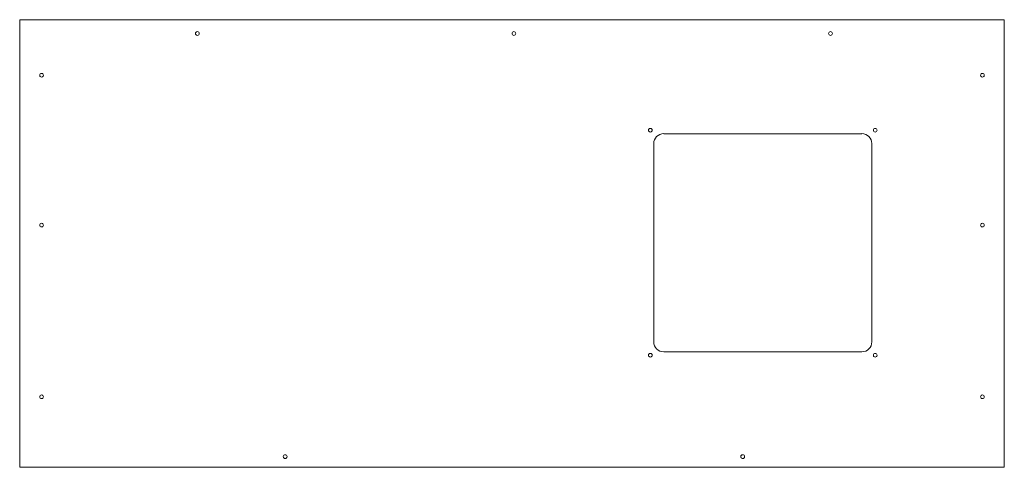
# Model space of a CAD drawing. Header units: inches. Extents: x -13.2 to 13.2, y -6 to 6.
import ezdxf

# ---------------------------------------------------------------- set-up
doc = ezdxf.new("R2010")
doc.units = ezdxf.units.IN
doc.header["$MEASUREMENT"] = 0

msp = doc.modelspace()

# ---------------------------------------------------------------- linework, layer by layer
at = {"color": 7, "linetype": 'Continuous', "lineweight": 15}
for p, q in [((13.25, 6.02), (-13.25, 6.02)), ((-13.25, 6.02), (-13.25, -6.02)), ((13.25, -6.02), (13.25, 6.02)), ((9.417, 2.954), (4.083, 2.954)), ((3.816, -2.647), (3.816, 2.687)), ((9.684, -2.647), (9.684, 2.687)), ((9.417, -2.914), (4.083, -2.914)), ((-13.25, -6.02), (13.25, -6.02))]:
    msp.add_line(p, q, dxfattribs=at)
for centre in [(-8.468, 5.649), (0.052, 5.649), (8.572, 5.649), (-12.66, 4.525), (12.66, 4.525), (3.723, 3.047), (9.777, 3.047), (-12.66, 0.494), (12.66, 0.494), (3.723, -3.007), (9.777, -3.007), (-12.66, -4.123), (12.66, -4.123), (-6.105, -5.733), (6.209, -5.733)]:
    msp.add_circle(centre, 0.05, dxfattribs=at)
for centre, start, end in [((4.083, 2.687), 90, 180), ((9.417, 2.687), 0, 90), ((4.083, -2.647), 180, 270), ((9.417, -2.647), 270, 0)]:
    msp.add_arc(centre, 0.268, start, end, dxfattribs=at)

doc.saveas('drawing.dxf')
